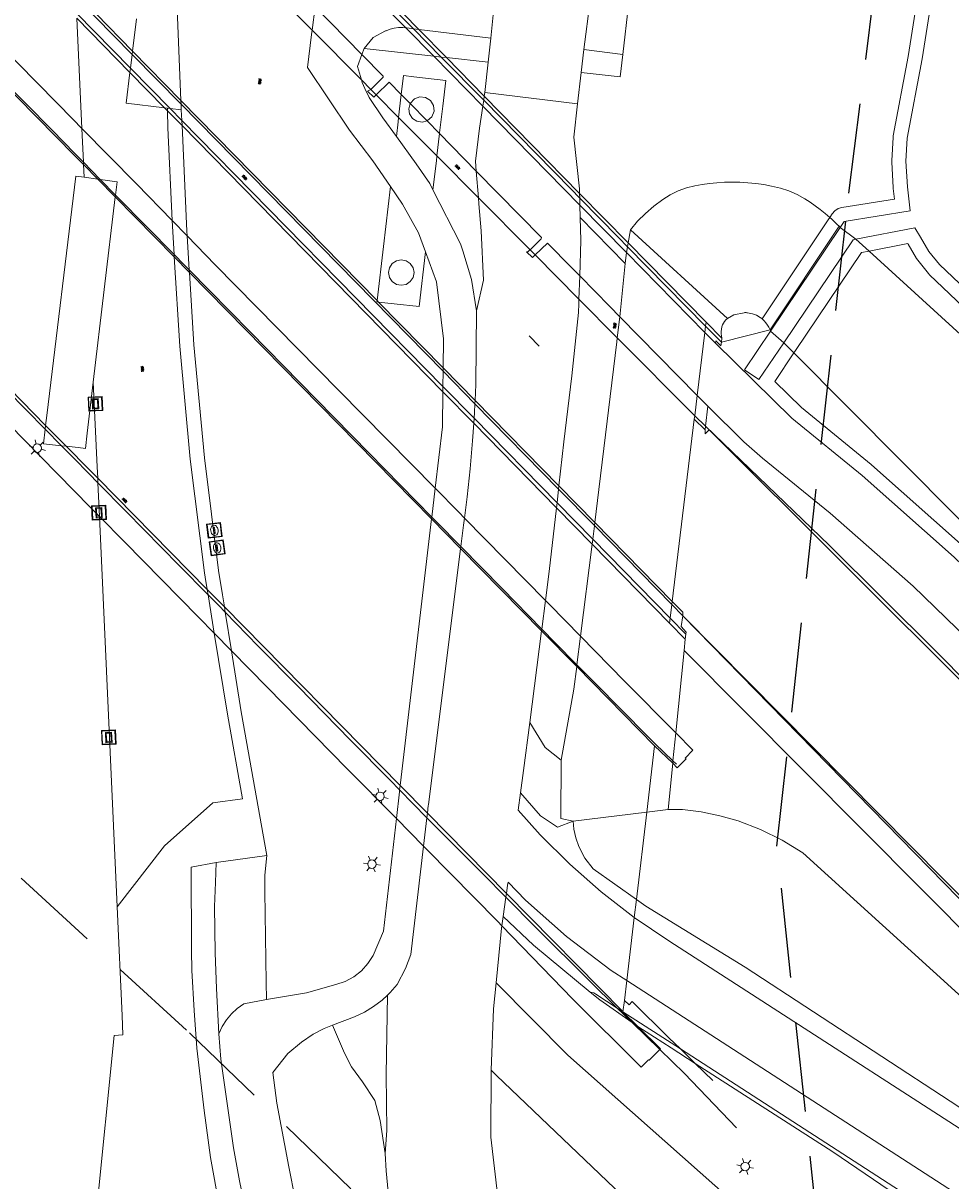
# Model space of a CAD drawing. Header units: metres. Extents: x 89872 to 94585, y 463299 to 469000.
# Tile 62 of 230: x 90591 to 90656, y 464817 to 464899. Entities that reach past the tile are written whole.
import ezdxf
from ezdxf.enums import TextEntityAlignment as Align

# ---------------------------------------------------------------- set-up
doc = ezdxf.new("R2010")
doc.units = ezdxf.units.M
doc.linetypes.add('HIDDEN', pattern=[9.525, 6.35, -3.175])
doc.layers.get('0').update_dxf_attribs({"linetype": 'CONTINUOUS'})
for name, color, linetype, lineweight in [('B-WE-BV-GELEIDECONSTRUCTIE-G', 251, 'CONTINUOUS', 13), ('B-WE-BV-LEUNING-G', 251, 'CONTINUOUS', 13), ('B-WE-GR-BEPLANTING_CULTUUR-G', 251, 'CONTINUOUS', 13), ('B-WE-IE-TERREINAFSCHEIDING-G', 251, 'CONTINUOUS', 13), ('B-WE-KL-ET_LS_OV_LICHTMAST-S', 251, 'CONTINUOUS', 13), ('B-WE-KL-GAS_PUT-S', 251, 'CONTINUOUS', 13), ('B-WE-KW-KUNSTWERK-GV', 251, 'CONTINUOUS', 13), ('B-WE-OG-TOPOGRAFIE_STRAATNAAM-T18', 251, 'CONTINUOUS', 13), ('B-WE-OG-TOPOGRAFIE_WATER-GV', 251, 'CONTINUOUS', 13), ('B-WE-VH-GOOT-G', 251, 'CONTINUOUS', 13), ('B-WE-VH-VERHARDING-GV', 251, 'CONTINUOUS', 13), ('Percelen', 10, 'HIDDEN', 25), ('Q_VERKLIKKER_TRANSPORTLEIDING_', 251, 'CONTINUOUS', 13), ('S_GBKN_SYMBOOL_GV_GROOT_1', 251, 'CONTINUOUS', 13)]:
    doc.layers.add(name, color=color, linetype=linetype, lineweight=lineweight)
doc.styles.get("Standard").update_dxf_attribs({"font": 'isocp.shx'})

# ---------------------------------------------------------------- blocks, each defined once
blk = doc.blocks.new('Q_LICHTMAST')
for points in [[(-0.26, 0.15), (-0.52, 0.3)], [(0, 0.3), (0, 0.6)], [(0.26, 0.15), (0.52, 0.3)], [(-0.26, -0.15), (-0.52, -0.3)], [(0, -0.3), (0, -0.6)], [(0.26, -0.15), (0.52, -0.3)]]:
    blk.add_lwpolyline(points)
blk.add_circle((0, 0), 0.3)
blk = doc.blocks.new('Q_VERKLIKKER_TRANSPORTLEIDING')
for points in [[(-0.5, 0.5), (0.5, 0.5), (0.5, -0.5), (-0.5, -0.5)], [(-0.369, 0.22), (0.358, 0.22), (0.358, -0.214), (-0.369, -0.214)]]:
    blk.add_lwpolyline(points, close=True)
for points in [[(-0.442, 0.464), (0.438, 0.464, -0.414214), (0.459, 0.442), (0.459, -0.437, -0.414214), (0.438, -0.459), (-0.442, -0.459, -0.414214), (-0.463, -0.437), (-0.463, 0.442), (-0.463, 0.444), (-0.463, 0.446), (-0.463, 0.448), (-0.462, 0.45), (-0.461, 0.451), (-0.46, 0.453), (-0.459, 0.455), (-0.458, 0.456), (-0.457, 0.457), (-0.456, 0.459), (-0.454, 0.46), (-0.453, 0.461), (-0.451, 0.462), (-0.449, 0.462), (-0.447, 0.463), (-0.446, 0.463), (-0.444, 0.464), (-0.442, 0.464)], [(-0.287, 0.16), (0.281, 0.16, -0.414214), (0.303, 0.139), (0.303, -0.134, -0.414214), (0.281, -0.156), (-0.287, -0.156, -0.414214), (-0.308, -0.134), (-0.308, 0.139), (-0.308, 0.14), (-0.308, 0.142), (-0.307, 0.144), (-0.307, 0.146), (-0.306, 0.148), (-0.305, 0.149), (-0.304, 0.151), (-0.303, 0.152), (-0.302, 0.154), (-0.3, 0.155), (-0.299, 0.156), (-0.297, 0.157), (-0.296, 0.158), (-0.294, 0.159), (-0.292, 0.159), (-0.29, 0.16), (-0.288, 0.16), (-0.287, 0.16)]]:
    blk.add_lwpolyline(points, format="xyb")
blk = doc.blocks.new('Q_GASPUT')
blk.add_lwpolyline([(-0.5, 0.5), (0.5, 0.5), (0.5, -0.5), (-0.5, -0.5)], close=True)
for points in [[(-0.442, 0.464), (0.438, 0.464, -0.414214), (0.459, 0.442), (0.459, -0.437, -0.414214), (0.438, -0.459), (-0.442, -0.459, -0.414214), (-0.463, -0.437), (-0.463, 0.442), (-0.463, 0.444), (-0.463, 0.446), (-0.463, 0.448), (-0.462, 0.45), (-0.461, 0.451), (-0.46, 0.453), (-0.459, 0.455), (-0.458, 0.456), (-0.457, 0.457), (-0.456, 0.459), (-0.454, 0.46), (-0.453, 0.461), (-0.451, 0.462), (-0.449, 0.462), (-0.447, 0.463), (-0.446, 0.463), (-0.444, 0.464), (-0.442, 0.464)], [(-0.345, 0.105, 0.380426), (-0.276, -0.18)], [(-0.008, 0.266, 0.240218), (-0.345, 0.105)], [(-0.194, 0.045, 0.853344), (-0.194, -0.032)], [(0.331, 0.111, 0.240191), (-0.008, 0.266)], [(0.185, -0.032, 0.849746), (0.185, 0.045)], [(0.267, -0.176, 0.380426), (0.331, 0.111)], [(-0.276, -0.18, 0.148452), (0.012, -0.257)], [(0.012, -0.257, 0.131742), (0.267, -0.176)]]:
    blk.add_lwpolyline(points, format="xyb")
for points in [[(-0.194, 0.045), (0.185, 0.045)], [(0.185, -0.032), (-0.194, -0.032)]]:
    blk.add_lwpolyline(points)
blk = doc.blocks.new('S_GBKN_SYMBOOL_GV_GROOT')
for points in [[(-0.1875, 0.03125), (-0.09375, 0.09375)], [(-0.1875, -0.0625), (0.0625, 0.09375)], [(-0.1875, 0.09375), (0.125, -0.09375)], [(-0.1875, 0), (-0.03125, -0.09375)], [(-0.125, -0.09375), (0.1875, 0.09375)], [(-0.0625, 0.09375), (0.1875, -0.0625)], [(0.03125, -0.09375), (0.1875, 0)], [(0.09375, 0.09375), (0.1875, 0.03125)]]:
    blk.add_lwpolyline(points)

msp = doc.modelspace()

# ---------------------------------------------------------------- linework, layer by layer
at = {"layer": 'B-WE-BV-GELEIDECONSTRUCTIE-G'}
for p, q in [((90602.284, 464907.32), (90610.95, 464898.571)), ((90598.224, 464896.861), (90594.283, 464900.878)), ((90610.95, 464898.571), (90614.428, 464895.059)), ((90601.681, 464893.338), (90598.224, 464896.861)), ((90614.428, 464895.059), (90615.095, 464894.386)), ((90615.095, 464894.386), (90615.482, 464893.997)), ((90615.482, 464893.997), (90617.063, 464892.405)), ((90620.202, 464874.458), (90601.681, 464893.338)), ((90617.063, 464892.405), (90619.769, 464889.679)), ((90594.168, 464889.859), (90594.772, 464889.24)), ((90594.772, 464889.24), (90595.966, 464888.014)), ((90619.769, 464889.679), (90622.709, 464886.718)), ((90595.966, 464888.014), (90597.044, 464886.908)), ((90622.709, 464886.718), (90626.353, 464883.048)), ((90626.353, 464883.048), (90626.715, 464882.684)), ((90626.715, 464882.684), (90629.817, 464879.559)), ((90629.817, 464879.559), (90632.524, 464876.834)), ((90632.524, 464876.834), (90638.001, 464871.318)), ((90622.453, 464872.163), (90620.202, 464874.458)), ((90628.374, 464866.128), (90622.453, 464872.163)), ((90638.764, 464870.585), (90638.001, 464871.318)), ((90592.072, 464870.377), (90593.237, 464869.196)), ((90595.177, 464867.218), (90595.799, 464866.582)), ((90630.906, 464863.547), (90628.374, 464866.128)), ((90636.378, 464857.969), (90630.906, 464863.547)), ((90636.378, 464857.969), (90637.149, 464857.184)), ((90636.457, 464846.916), (90636.704, 464846.677)), ((90617.136, 464844.866), (90619.06, 464842.902)), ((90633.577, 464828.418), (90635.534, 464826.516)), ((90635.534, 464826.516), (90635.535, 464826.515))]:
    msp.add_line(p, q, dxfattribs=at)
for points in [[(90577.575, 464906.699), (90582.259, 464901.945), (90586.935, 464897.189), (90592.559, 464891.51), (90594.168, 464889.859)], [(90575.248, 464887.496), (90577.245, 464885.466), (90580.98, 464881.672), (90584.709, 464877.854), (90589.385, 464873.104), (90592.072, 464870.377)], [(90597.044, 464886.908), (90597.207, 464886.741), (90601.187, 464882.716)], [(90601.187, 464882.716), (90601.907, 464881.987), (90602.255, 464881.632)], [(90602.255, 464881.632), (90606.556, 464877.241), (90611.258, 464872.475), (90614.986, 464868.662), (90619.407, 464864.155)], [(90756.286, 464766.694), (90736.357, 464781.68), (90733.057, 464784.27), (90729.769, 464786.874), (90726.491, 464789.492), (90723.224, 464792.124), (90719.969, 464794.77), (90716.725, 464797.429), (90713.492, 464800.102), (90705.909, 464806.641), (90698.4, 464813.266), (90690.967, 464819.975), (90683.61, 464826.768), (90676.35, 464833.625), (90669.168, 464840.563), (90662.065, 464847.582), (90655.042, 464854.681), (90647.516, 464862.171), (90638.764, 464870.585)], [(90593.237, 464869.196), (90594.068, 464868.352), (90595.177, 464867.218)], [(90595.799, 464866.582), (90597.79, 464864.546), (90601.535, 464860.737), (90603.592, 464858.657)], [(90619.407, 464864.155), (90619.726, 464863.83), (90621.465, 464862.067)], [(90621.465, 464862.067), (90624.393, 464859.099), (90627.187, 464856.233)], [(90603.592, 464858.657), (90604.349, 464857.892), (90604.804, 464857.427)], [(90604.804, 464857.427), (90607.144, 464855.037), (90609.955, 464852.181), (90613.671, 464848.374), (90616.492, 464845.523), (90617.136, 464844.866)], [(90637.149, 464857.184), (90662.793, 464830.948), (90679.238, 464813.413)], [(90627.187, 464856.233), (90628.131, 464855.265), (90629.674, 464853.711)], [(90629.674, 464853.711), (90630.948, 464852.429), (90634.681, 464848.635), (90635.196, 464848.137), (90636.457, 464846.916)], [(90619.06, 464842.902), (90619.288, 464842.669), (90623.06, 464838.885), (90624.65, 464837.278)], [(90624.65, 464837.278), (90626.807, 464835.099), (90630.594, 464831.343), (90632.526, 464829.444)], [(90632.526, 464829.444), (90632.944, 464829.033), (90633.577, 464828.418)], [(90635.535, 464826.515), (90637.271, 464824.829), (90640.958, 464820.974)]]:
    msp.add_lwpolyline(points, dxfattribs=at)
at = {"layer": 'B-WE-BV-LEUNING-G'}
for p, q in [((90598.106, 464895.889), (90594.295, 464899.772)), ((90620.074, 464896.67), (90618.108, 464898.671)), ((90623.079, 464893.611), (90620.074, 464896.67)), ((90600.901, 464893.04), (90598.106, 464895.889)), ((90601.731, 464892.194), (90600.901, 464893.04)), ((90620.19, 464873.382), (90601.731, 464892.194)), ((90648.202, 464884.704), (90643.324, 464877.393)), ((90638.769, 464877.639), (90633.243, 464883.265)), ((90639.882, 464876.507), (90638.769, 464877.639)), ((90643.324, 464877.393), (90639.882, 464876.507)), ((90622.394, 464871.136), (90620.19, 464873.382)), ((90628.263, 464865.154), (90622.394, 464871.136)), ((90630.788, 464862.582), (90628.263, 464865.154)), ((90636.261, 464857.004), (90630.788, 464862.582)), ((90636.261, 464857.004), (90637.375, 464855.87))]:
    msp.add_line(p, q, dxfattribs=at)
for points in [[(90618.108, 464898.671), (90616.97, 464899.829), (90616.142, 464900.672), (90614.191, 464902.659)], [(90629.872, 464886.695), (90629.254, 464887.325), (90623.079, 464893.611)], [(90633.243, 464883.265), (90632.613, 464883.907), (90629.898, 464886.669), (90629.872, 464886.695)]]:
    msp.add_lwpolyline(points, dxfattribs=at)
at = {"layer": 'B-WE-GR-BEPLANTING_CULTUUR-G'}
for p, q in [((90604.164, 464839.741), (90607.738, 464840.244)), ((90597.568, 464827.545), (90596.956, 464827.505))]:
    msp.add_line(p, q, dxfattribs=at)
at = {"layer": 'B-WE-IE-TERREINAFSCHEIDING-G'}
for p, q in [((90617.063, 464892.405), (90617.252, 464894.018)), ((90616.904, 464891.06), (90617.024, 464892.08)), ((90619.956, 464891.263), (90619.769, 464889.679)), ((90619.73, 464889.343), (90619.488, 464887.29))]:
    msp.add_line(p, q, dxfattribs=at)
for points in [[(90617.252, 464894.018), (90617.412, 464895.364), (90618.145, 464895.278), (90620.399, 464895.012), (90620.186, 464893.206), (90619.962, 464891.31), (90619.956, 464891.263)], [(90617.024, 464892.08), (90617.062, 464892.4), (90617.063, 464892.405)], [(90619.769, 464889.679), (90619.768, 464889.668), (90619.73, 464889.343)], [(90597.157, 464836.601), (90597.505, 464828.93), (90597.568, 464827.545)]]:
    msp.add_lwpolyline(points, dxfattribs=at)
at = {"layer": 'B-WE-KW-KUNSTWERK-GV'}
for p, q in [((90618.492, 464898.625), (90614.586, 464902.606)), ((90594.311, 464899.414), (90598.068, 464895.58)), ((90620.451, 464896.628), (90618.492, 464898.625)), ((90623.123, 464893.905), (90620.451, 464896.628)), ((90598.068, 464895.58), (90600.511, 464893.087)), ((90629.864, 464887.035), (90623.123, 464893.905)), ((90600.511, 464893.087), (90600.732, 464892.863)), ((90619.571, 464892.833), (90619.536, 464893.244)), ((90600.732, 464892.863), (90601.748, 464891.826)), ((90594.663, 464891.628), (90594.057, 464892.245)), ((90601.748, 464891.826), (90620.186, 464873.013)), ((90594.243, 464888.251), (90592.188, 464871.329)), ((90594.82, 464888.172), (90594.243, 464888.251)), ((90595.789, 464888.038), (90594.82, 464888.172)), ((90595.966, 464888.014), (90595.789, 464888.038)), ((90595.477, 464873.683), (90597.029, 464886.778)), ((90597.029, 464886.778), (90597.044, 464886.908)), ((90633.291, 464883.542), (90629.864, 464887.035)), ((90602.108, 464884.023), (90601.053, 464885.105)), ((90638.804, 464877.924), (90633.291, 464883.542)), ((90638.716, 464877.197), (90638.769, 464877.639)), ((90638.769, 464877.639), (90638.804, 464877.924)), ((90638.175, 464872.753), (90638.716, 464877.197)), ((90595.05, 464870.082), (90595.477, 464873.683)), ((90620.186, 464873.013), (90622.37, 464870.784)), ((90638.001, 464871.318), (90638.175, 464872.753)), ((90592.188, 464871.329), (90592.104, 464870.635)), ((90636.405, 464858.193), (90637.971, 464871.075)), ((90637.971, 464871.075), (90638.001, 464871.318)), ((90592.104, 464870.635), (90592.072, 464870.377)), ((90622.37, 464870.784), (90628.224, 464864.811)), ((90593.237, 464869.196), (90593.556, 464869.161)), ((90593.556, 464869.161), (90594.403, 464869.069)), ((90595.283, 464864.835), (90595.907, 464864.201)), ((90628.224, 464864.811), (90630.746, 464862.238)), ((90627.448, 464858.256), (90621.718, 464864.085)), ((90630.746, 464862.238), (90636.218, 464856.655)), ((90636.261, 464857.004), (90636.378, 464857.969)), ((90636.378, 464857.969), (90636.405, 464858.193)), ((90636.218, 464856.655), (90636.261, 464857.004)), ((90604.032, 464855.937), (90605.244, 464854.704)), ((90633.044, 464852.558), (90629.928, 464855.731)), ((90636.656, 464848.899), (90633.044, 464852.558)), ((90634.607, 464843.293), (90635.166, 464847.994)), ((90635.166, 464847.994), (90636.44, 464846.751)), ((90633.872, 464837.123), (90634.607, 464843.293)), ((90616.903, 464842.844), (90618.825, 464840.892)), ((90633.722, 464835.859), (90633.872, 464837.123)), ((90633.191, 464831.396), (90633.722, 464835.859)), ((90633.024, 464829.995), (90633.191, 464831.396)), ((90632.928, 464829.184), (90633.024, 464829.995)), ((90632.927, 464829.178), (90632.928, 464829.184)), ((90633.971, 464828.151), (90632.927, 464829.178))]:
    msp.add_line(p, q, dxfattribs=at)
for points in [[(90594.057, 464892.245), (90592.872, 464893.452), (90586.038, 464900.385), (90580.437, 464906.097), (90575.14, 464911.489)], [(90617.881, 464893.377), (90617.782, 464893.017), (90617.838, 464892.647), (90618.039, 464892.332), (90618.35, 464892.126), (90618.718, 464892.064), (90619.073, 464892.163)], [(90619.536, 464893.244), (90619.321, 464893.596), (90618.972, 464893.815), (90618.562, 464893.856), (90618.177, 464893.71), (90617.881, 464893.377)], [(90619.073, 464892.163), (90619.111, 464892.174), (90619.418, 464892.449), (90619.571, 464892.833)], [(90601.053, 464885.105), (90598.523, 464887.698), (90594.663, 464891.628)], [(90597.044, 464886.908), (90597.156, 464887.85), (90595.966, 464888.014)], [(90573.634, 464886.829), (90578.182, 464882.214), (90582.369, 464877.945), (90586.413, 464873.854), (90590.604, 464869.588), (90595.283, 464864.835)], [(90619.647, 464866.188), (90612.826, 464873.111), (90604.097, 464881.985), (90602.108, 464884.023)], [(90618.084, 464881.777), (90617.889, 464882.07), (90617.596, 464882.265), (90617.252, 464882.333), (90616.908, 464882.264), (90616.616, 464882.069), (90616.421, 464881.777), (90616.353, 464881.433), (90616.422, 464881.089), (90616.616, 464880.797), (90616.908, 464880.603), (90617.252, 464880.534), (90617.596, 464880.602), (90617.888, 464880.797)], [(90617.888, 464880.797), (90618.083, 464881.089), (90618.152, 464881.433), (90618.084, 464881.777)], [(90592.072, 464870.377), (90591.946, 464869.336), (90593.237, 464869.196)], [(90594.403, 464869.069), (90594.923, 464869.012), (90595.05, 464870.082)], [(90621.718, 464864.085), (90621.31, 464864.5), (90619.647, 464866.188)], [(90595.907, 464864.201), (90597.671, 464862.409), (90602.903, 464857.086), (90604.032, 464855.937)], [(90629.928, 464855.731), (90627.733, 464857.966), (90627.448, 464858.256)], [(90605.244, 464854.704), (90607.772, 464852.131), (90613.435, 464846.364), (90616.903, 464842.844)], [(90636.44, 464846.751), (90636.768, 464846.431), (90637.39, 464847.061), (90637.331, 464847.116), (90637.859, 464847.68), (90636.656, 464848.899)], [(90618.825, 464840.892), (90619.043, 464840.671), (90624.074, 464835.568), (90624.369, 464835.263)], [(90624.369, 464835.263), (90629.351, 464830.104), (90634.208, 464825.261), (90634.741, 464825.797), (90634.785, 464825.755), (90635.534, 464826.516)], [(90635.534, 464826.516), (90635.584, 464826.566), (90633.971, 464828.151)]]:
    msp.add_lwpolyline(points, dxfattribs=at)
at = {"layer": 'B-WE-OG-TOPOGRAFIE_STRAATNAAM-T18'}
msp.add_line((90626.305, 464876.962), (90627.001, 464876.244), dxfattribs=at)
at = {"layer": 'B-WE-OG-TOPOGRAFIE_WATER-GV'}
msp.add_lwpolyline([(90593.031, 464805.469), (90595.58, 464808.924), (90595.698, 464815.081), (90596.956, 464827.505)], dxfattribs=at)
at = {"layer": 'B-WE-VH-GOOT-G'}
for p, q in [((90633.024, 464829.995), (90633.024, 464829.995)), ((90636.987, 464826.561), (90638.035, 464825.54)), ((90638.035, 464825.54), (90639.283, 464824.324))]:
    msp.add_line(p, q, dxfattribs=at)
msp.add_lwpolyline([(90633.024, 464829.995), (90633.355, 464829.673), (90633.581, 464829.902), (90636.175, 464827.352), (90636.987, 464826.561)], dxfattribs=at)
at = {"layer": 'B-WE-VH-VERHARDING-GV'}
for p, q in [((90594.177, 464889.678), (90577.56, 464906.577)), ((90617.578, 464898.733), (90613.655, 464902.731)), ((90623.928, 464901.398), (90623.576, 464898.015)), ((90630.164, 464897.192), (90630.612, 464900.642)), ((90598.251, 464897.083), (90595.67, 464899.714)), ((90611.161, 464900.226), (90610.95, 464898.571)), ((90611.161, 464900.226), (90614.467, 464896.856)), ((90594.663, 464891.628), (90594.311, 464899.414)), ((90598.251, 464897.083), (90598.529, 464899.372)), ((90610.95, 464898.571), (90610.912, 464898.271)), ((90619.546, 464896.728), (90617.578, 464898.733)), ((90618.108, 464898.671), (90618.492, 464898.625)), ((90618.492, 464898.625), (90623.576, 464898.015)), ((90623.576, 464898.015), (90623.388, 464896.302)), ((90614.618, 464897.275), (90614.467, 464896.856)), ((90619.546, 464896.728), (90614.618, 464897.275)), ((90629.966, 464895.586), (90630.164, 464897.192)), ((90632.915, 464896.84), (90630.164, 464897.192)), ((90598.106, 464895.889), (90598.224, 464896.861)), ((90598.224, 464896.861), (90598.251, 464897.083)), ((90601.67, 464893.598), (90598.251, 464897.083)), ((90620.074, 464896.67), (90619.546, 464896.728)), ((90623.017, 464893.192), (90619.546, 464896.728)), ((90620.451, 464896.628), (90620.074, 464896.67)), ((90623.388, 464896.302), (90620.451, 464896.628)), ((90598.068, 464895.58), (90598.106, 464895.889)), ((90623.16, 464894.158), (90623.388, 464896.302)), ((90629.721, 464893.374), (90629.966, 464895.586)), ((90615.095, 464894.386), (90614.864, 464894.263)), ((90615.302, 464893.822), (90614.864, 464894.263)), ((90617.252, 464894.018), (90617.881, 464893.377)), ((90623.079, 464893.611), (90623.123, 464893.905)), ((90623.123, 464893.905), (90623.16, 464894.158)), ((90623.16, 464894.158), (90629.721, 464893.374)), ((90600.728, 464893.061), (90600.511, 464893.087)), ((90601.681, 464893.338), (90601.67, 464893.598)), ((90615.537, 464879.464), (90601.67, 464893.598)), ((90601.697, 464892.943), (90601.681, 464893.338)), ((90617.881, 464893.377), (90619.073, 464892.163)), ((90623.017, 464893.192), (90623.079, 464893.611)), ((90629.883, 464886.196), (90623.017, 464893.192)), ((90600.728, 464893.061), (90600.732, 464892.863)), ((90600.901, 464893.04), (90600.728, 464893.061)), ((90601.697, 464892.943), (90600.901, 464893.04)), ((90601.731, 464892.194), (90601.697, 464892.943)), ((90594.772, 464889.24), (90594.663, 464891.628)), ((90601.748, 464891.826), (90601.731, 464892.194)), ((90619.956, 464891.263), (90622.557, 464888.613)), ((90594.78, 464889.065), (90594.177, 464889.678)), ((90594.78, 464889.065), (90594.772, 464889.24)), ((90595.789, 464888.038), (90594.78, 464889.065)), ((90594.82, 464888.172), (90594.78, 464889.065)), ((90622.709, 464886.718), (90622.557, 464888.613)), ((90592.104, 464870.635), (90575.276, 464887.725)), ((90597.029, 464886.778), (90595.789, 464888.038)), ((90601.198, 464882.538), (90597.029, 464886.778)), ((90622.743, 464886.295), (90622.709, 464886.718)), ((90629.872, 464886.695), (90629.864, 464887.035)), ((90629.883, 464886.196), (90629.872, 464886.695)), ((90633.172, 464882.846), (90629.883, 464886.196)), ((90629.903, 464885.333), (90629.883, 464886.196)), ((90633.093, 464882.085), (90629.903, 464885.333)), ((90633.447, 464884.455), (90633.291, 464883.542)), ((90640.309, 464878.199), (90633.447, 464884.455)), ((90648.28, 464884.62), (90643.366, 464877.294)), ((90648.202, 464884.704), (90648.28, 464884.62)), ((90649.401, 464883.793), (90648.28, 464884.62)), ((90602.255, 464881.632), (90602.108, 464884.023)), ((90644.294, 464876.475), (90649.201, 464883.753)), ((90649.201, 464883.753), (90649.401, 464883.793)), ((90650.323, 464882.952), (90649.401, 464883.793)), ((90601.187, 464882.716), (90601.198, 464882.538)), ((90602.266, 464881.452), (90601.198, 464882.538)), ((90626.524, 464882.501), (90626.105, 464882.894)), ((90633.172, 464882.846), (90633.093, 464882.085)), ((90638.716, 464877.197), (90633.172, 464882.846)), ((90602.266, 464881.452), (90602.255, 464881.632)), ((90632.705, 464878.318), (90633.093, 464882.085)), ((90619.393, 464864.034), (90602.266, 464881.452)), ((90629.817, 464879.559), (90629.866, 464881.205)), ((90615.646, 464879.352), (90615.537, 464879.464)), ((90620.205, 464874.706), (90615.646, 464879.352)), ((90629.807, 464879.223), (90629.817, 464879.559)), ((90632.524, 464876.834), (90632.705, 464878.318)), ((90638.175, 464872.753), (90632.705, 464878.318)), ((90639.913, 464876.795), (90638.804, 464877.924)), ((90638.716, 464877.197), (90639.464, 464876.434)), ((90639.882, 464876.507), (90639.913, 464876.795)), ((90643.324, 464877.393), (90643.366, 464877.294)), ((90644.294, 464876.475), (90643.366, 464877.294)), ((90644.294, 464876.475), (90645.013, 464875.752)), ((90620.202, 464874.458), (90620.19, 464873.382)), ((90620.205, 464874.706), (90620.202, 464874.458)), ((90622.465, 464872.402), (90620.205, 464874.706)), ((90595.748, 464867.696), (90595.477, 464873.683)), ((90620.19, 464873.382), (90620.186, 464873.013)), ((90638.934, 464871.981), (90638.175, 464872.753)), ((90622.453, 464872.163), (90622.465, 464872.402)), ((90628.4, 464866.353), (90622.465, 464872.402)), ((90638.764, 464870.585), (90638.934, 464871.981)), ((90622.37, 464870.784), (90622.394, 464871.136)), ((90637.971, 464871.075), (90638.731, 464870.317)), ((90593.556, 464869.161), (90592.104, 464870.635)), ((90638.731, 464870.317), (90638.764, 464870.585)), ((90660.066, 464849.321), (90639.014, 464870.309)), ((90595.163, 464867.528), (90593.556, 464869.161)), ((90595.784, 464866.897), (90595.163, 464867.528)), ((90595.784, 464866.897), (90595.748, 464867.696)), ((90595.799, 464866.582), (90595.784, 464866.897)), ((90603.532, 464859.029), (90595.784, 464866.897)), ((90595.907, 464864.201), (90595.799, 464866.582)), ((90619.647, 464866.188), (90619.407, 464864.155)), ((90628.263, 464865.154), (90628.374, 464866.128)), ((90628.374, 464866.128), (90628.4, 464866.353)), ((90630.932, 464863.771), (90628.4, 464866.353)), ((90628.224, 464864.811), (90628.263, 464865.154)), ((90597.157, 464836.601), (90595.907, 464864.201)), ((90619.393, 464864.034), (90617.243, 464845.779)), ((90619.407, 464864.155), (90619.393, 464864.034)), ((90621.449, 464861.943), (90619.393, 464864.034)), ((90636.405, 464858.193), (90630.932, 464863.771)), ((90621.449, 464861.943), (90621.465, 464862.067)), ((90629.928, 464855.731), (90630.746, 464862.238)), ((90619.167, 464843.817), (90621.449, 464861.943)), ((90627.173, 464856.122), (90621.449, 464861.943)), ((90603.392, 464859.897), (90603.532, 464859.029)), ((90603.532, 464859.029), (90603.592, 464858.657)), ((90604.744, 464857.799), (90603.532, 464859.029)), ((90603.592, 464858.657), (90604.032, 464855.937)), ((90604.744, 464857.799), (90604.605, 464858.661)), ((90627.187, 464856.233), (90627.448, 464858.256)), ((90617.172, 464845.177), (90604.744, 464857.799)), ((90604.804, 464857.427), (90604.744, 464857.799)), ((90605.244, 464854.704), (90604.804, 464857.427)), ((90659.318, 464834.788), (90637.149, 464857.184)), ((90636.218, 464856.655), (90637.323, 464855.527)), ((90626.338, 464849.636), (90627.173, 464856.122)), ((90627.173, 464856.122), (90627.187, 464856.233)), ((90629.66, 464853.594), (90627.173, 464856.122)), ((90629.674, 464853.711), (90629.928, 464855.731)), ((90637.242, 464854.724), (90637.323, 464855.527)), ((90637.323, 464855.527), (90637.375, 464855.87)), ((90636.656, 464848.899), (90637.242, 464854.724)), ((90629.66, 464853.594), (90629.674, 464853.711)), ((90635.166, 464847.994), (90629.66, 464853.594)), ((90636.457, 464846.916), (90636.656, 464848.899)), ((90634.607, 464843.293), (90635.166, 464847.994)), ((90636.111, 464843.479), (90636.44, 464846.751)), ((90636.44, 464846.751), (90636.457, 464846.916)), ((90617.243, 464845.779), (90617.172, 464845.177)), ((90617.172, 464845.177), (90617.136, 464844.866)), ((90619.097, 464843.223), (90617.172, 464845.177)), ((90625.509, 464843.43), (90625.681, 464844.663)), ((90619.06, 464842.902), (90619.097, 464843.223)), ((90624.687, 464837.545), (90619.097, 464843.223)), ((90629.402, 464842.651), (90634.607, 464843.293)), ((90633.872, 464837.123), (90634.607, 464843.293)), ((90634.607, 464843.293), (90636.111, 464843.479)), ((90634.607, 464843.293), (90634.607, 464843.293)), ((90618.825, 464840.892), (90619.06, 464842.902)), ((90624.771, 464838.146), (90624.8, 464838.352)), ((90624.65, 464837.278), (90624.687, 464837.545)), ((90624.687, 464837.545), (90624.771, 464838.146)), ((90632.908, 464829.197), (90624.687, 464837.545)), ((90633.722, 464835.859), (90631.39, 464837.67)), ((90624.462, 464835.929), (90624.65, 464837.278)), ((90633.722, 464835.859), (90633.872, 464837.123)), ((90633.872, 464837.123), (90633.872, 464837.123)), ((90624.369, 464835.263), (90624.462, 464835.929)), ((90633.191, 464831.396), (90633.722, 464835.859)), ((90633.024, 464829.995), (90633.191, 464831.396)), ((90633.191, 464831.396), (90633.191, 464831.396)), ((90632.526, 464829.444), (90632.908, 464829.197)), ((90632.928, 464829.184), (90633.024, 464829.995)), ((90632.908, 464829.197), (90632.928, 464829.184)), ((90632.927, 464829.178), (90632.908, 464829.197)), ((90632.927, 464829.178), (90632.928, 464829.184)), ((90632.928, 464829.184), (90636.987, 464826.561)), ((90632.928, 464829.184), (90632.928, 464829.184))]:
    msp.add_line(p, q, dxfattribs=at)
for points in [[(90601.67, 464893.598), (90601.3, 464902.468), (90601.543, 464904.987)], [(90647.551, 464885.334), (90647.717, 464885.591), (90647.899, 464885.802), (90648.133, 464885.955), (90648.4, 464886.037), (90652.128, 464886.63), (90652.041, 464887.387), (90652.036, 464887.447), (90651.937, 464889.244), (90651.937, 464889.354), (90652.027, 464890.982), (90652.042, 464891.11), (90653.087, 464896.714), (90653.59, 464899.843), (90653.61, 464899.966), (90630.768, 464902.178)], [(90658.005, 464901.55), (90654.916, 464901.849), (90654.578, 464899.686), (90654.072, 464896.543), (90653.025, 464890.927), (90652.935, 464889.299), (90653.034, 464887.502), (90653.231, 464885.793), (90648.557, 464885.049), (90648.28, 464884.62)], [(90632.915, 464896.84), (90633.315, 464900.332), (90630.612, 464900.642)], [(90610.912, 464898.271), (90610.615, 464895.942), (90613.584, 464891.498), (90615.229, 464889.326), (90616.485, 464887.508)], [(90614.618, 464897.275), (90615.268, 464898.041), (90616.136, 464898.526), (90616.19, 464898.523), (90616.467, 464898.634), (90616.756, 464898.711), (90617.051, 464898.753), (90617.35, 464898.758), (90617.578, 464898.733)], [(90617.578, 464898.733), (90617.647, 464898.726), (90618.108, 464898.671)], [(90614.467, 464896.856), (90614.159, 464896.002), (90614.428, 464895.059)], [(90614.467, 464896.856), (90615.968, 464895.327), (90615.967, 464895.239), (90615.095, 464894.386)], [(90629.966, 464895.586), (90632.734, 464895.267), (90632.915, 464896.84)], [(90600.511, 464893.087), (90597.805, 464893.416), (90598.068, 464895.58)], [(90614.428, 464895.059), (90614.481, 464894.875), (90614.676, 464894.454)], [(90615.482, 464893.997), (90616.399, 464894.887), (90617.252, 464894.018)], [(90614.676, 464894.454), (90614.974, 464893.81), (90615.954, 464892.37), (90616.904, 464891.06)], [(90615.302, 464893.822), (90615.481, 464893.996), (90615.482, 464893.997)], [(90622.557, 464888.613), (90622.502, 464889.308), (90622.788, 464891.641), (90623.017, 464893.192)], [(90629.864, 464887.035), (90629.857, 464887.355), (90629.454, 464891.017), (90629.721, 464893.374)], [(90600.732, 464892.863), (90600.754, 464891.676), (90601.053, 464885.105)], [(90602.108, 464884.023), (90602.087, 464884.37), (90601.748, 464891.826)], [(90619.073, 464892.163), (90619.079, 464892.157), (90619.956, 464891.263)], [(90616.904, 464891.06), (90618.314, 464889.113), (90619.266, 464887.726), (90619.488, 464887.29)], [(90622.557, 464888.613), (90627.162, 464883.923), (90627.151, 464883.823), (90626.353, 464883.048)], [(90616.485, 464887.508), (90615.985, 464883.267), (90615.537, 464879.464)], [(90618.971, 464882.9), (90618.475, 464884.24), (90617.339, 464886.271), (90616.485, 464887.508)], [(90633.447, 464884.455), (90633.959, 464885.058), (90634.515, 464885.62), (90635.111, 464886.139), (90635.745, 464886.612), (90636.27, 464886.937), (90636.826, 464887.207), (90637.407, 464887.418), (90638.007, 464887.569), (90638.525, 464887.662), (90639.047, 464887.735), (90639.571, 464887.786), (90640.097, 464887.817), (90640.624, 464887.826), (90641.19, 464887.815), (90641.755, 464887.782), (90642.318, 464887.727), (90642.879, 464887.651), (90643.436, 464887.553), (90644.053, 464887.406), (90644.655, 464887.204), (90645.237, 464886.949), (90645.793, 464886.644), (90646.163, 464886.408), (90646.525, 464886.159), (90646.877, 464885.896), (90647.219, 464885.621), (90647.551, 464885.334)], [(90619.488, 464887.29), (90621.441, 464883.463), (90621.606, 464882.978), (90622.218, 464880.943), (90622.569, 464878.734)], [(90622.569, 464878.734), (90623.058, 464880.903), (90622.895, 464884.386), (90622.743, 464886.295)], [(90601.053, 464885.105), (90601.089, 464884.309), (90601.187, 464882.716)], [(90629.866, 464881.205), (90629.941, 464883.709), (90629.903, 464885.333)], [(90642.761, 464878.161), (90647.44, 464885.162), (90647.551, 464885.334)], [(90647.551, 464885.334), (90647.685, 464885.212), (90647.817, 464885.088), (90647.947, 464884.962), (90648.075, 464884.834), (90648.202, 464884.704)], [(90649.401, 464883.793), (90653.568, 464884.594), (90653.954, 464883.943), (90654.553, 464882.932), (90655.3, 464882.003), (90737.602, 464803.805), (90740.142, 464800.741), (90741.413, 464797.643), (90741.296, 464795.77), (90740.877, 464794.373), (90740.335, 464793.292), (90739.69, 464792.271), (90739.193, 464791.656), (90738.616, 464791.117), (90737.734, 464790.534), (90736.754, 464790.139), (90736.089, 464790.043), (90735.427, 464790.151), (90734.992, 464790.336)], [(90629.866, 464881.205), (90629.276, 464881.805), (90627.587, 464883.522), (90626.715, 464882.684)], [(90633.243, 464883.265), (90633.172, 464882.848), (90633.172, 464882.846)], [(90633.291, 464883.542), (90633.29, 464883.536), (90633.243, 464883.265)], [(90720.622, 464818.559), (90654.611, 464881.278), (90654.521, 464881.376), (90653.774, 464882.305), (90653.692, 464882.422), (90653.094, 464883.433), (90653.066, 464883.479), (90650.323, 464882.952)], [(90601.198, 464882.538), (90601.584, 464876.237), (90602.331, 464868.238), (90603.34, 464860.218), (90603.392, 464859.897)], [(90615.646, 464879.352), (90616.74, 464879.231), (90618.515, 464879.034), (90618.971, 464882.9)], [(90618.971, 464882.9), (90619.751, 464880.791), (90620.227, 464876.753), (90620.205, 464874.706)], [(90626.353, 464883.048), (90626.339, 464883.035), (90626.202, 464882.902), (90626.105, 464882.894)], [(90626.715, 464882.684), (90626.7, 464882.67), (90626.524, 464882.501)], [(90645.013, 464875.752), (90645.123, 464875.916), (90649.799, 464882.851), (90650.323, 464882.952)], [(90718.134, 464814.865), (90714.129, 464819.51), (90700.322, 464834.501), (90686.619, 464848.793), (90682.194, 464853.222), (90661.36, 464872.881), (90650.323, 464882.952)], [(90604.605, 464858.661), (90604.327, 464860.378), (90603.327, 464868.331), (90602.58, 464876.33), (90602.266, 464881.452)], [(90632.705, 464878.318), (90632.006, 464879.029), (90629.866, 464881.205)], [(90615.537, 464879.464), (90615.535, 464879.45), (90615.525, 464879.366), (90615.629, 464879.354), (90615.646, 464879.352)], [(90628.4, 464866.353), (90628.754, 464869.466), (90629.32, 464874.126), (90629.789, 464878.605), (90629.807, 464879.223)], [(90622.465, 464872.402), (90622.522, 464873.531), (90622.569, 464878.734)], [(90640.309, 464878.199), (90640.755, 464878.459), (90641.498, 464878.6), (90641.543, 464878.602), (90641.588, 464878.602), (90641.634, 464878.602), (90641.679, 464878.6), (90641.724, 464878.597), (90642.093, 464878.529), (90642.374, 464878.42), (90642.633, 464878.266), (90642.685, 464878.225), (90642.761, 464878.161)], [(90639.913, 464876.795), (90639.883, 464876.954), (90639.869, 464877.116), (90639.872, 464877.278), (90639.891, 464877.439), (90639.927, 464877.597), (90639.975, 464877.733), (90640.038, 464877.863), (90640.115, 464877.985), (90640.206, 464878.098), (90640.309, 464878.199)], [(90642.761, 464878.161), (90642.899, 464878.028), (90643.025, 464877.883), (90643.138, 464877.728), (90643.238, 464877.565), (90643.324, 464877.393)], [(90632.489, 464876.547), (90632.519, 464876.796), (90632.524, 464876.834)], [(90643.366, 464877.294), (90641.52, 464874.564), (90642.539, 464873.872), (90644.294, 464876.475)], [(90630.932, 464863.771), (90631.216, 464866.1), (90632.489, 464876.547)], [(90639.464, 464876.434), (90639.503, 464876.612), (90639.856, 464876.256), (90639.882, 464876.507)], [(90734.992, 464790.336), (90732.43, 464792.303), (90723.072, 464799.877), (90710.737, 464810.33), (90701.546, 464818.429), (90685.59, 464833.163), (90656.343, 464861.327), (90649.846, 464867.101), (90644.876, 464871.144), (90639.464, 464876.434)], [(90645.013, 464875.752), (90643.654, 464873.737), (90645.542, 464871.891), (90650.477, 464867.877), (90650.51, 464867.848), (90657.007, 464862.074), (90657.037, 464862.047), (90678.633, 464841.25)], [(90678.633, 464841.25), (90677.219, 464842.728), (90675.809, 464844.212), (90674.406, 464845.7), (90673.007, 464847.194), (90671.614, 464848.692), (90670.148, 464850.282), (90668.669, 464851.86), (90667.175, 464853.425), (90665.669, 464854.977), (90664.149, 464856.516), (90645.013, 464875.752)], [(90620.186, 464873.013), (90620.159, 464870.538), (90619.647, 464866.188)], [(90622.394, 464871.136), (90622.422, 464871.538), (90622.453, 464872.163)], [(90638.934, 464871.981), (90641.481, 464869.471), (90642.782, 464868.324), (90647.585, 464864.428), (90653.449, 464859.258), (90674.411, 464838.927), (90685.953, 464827.999), (90699.351, 464815.693), (90709.558, 464806.705), (90716.356, 464800.92), (90725.069, 464793.655), (90728.795, 464790.681), (90732.743, 464787.65)], [(90621.718, 464864.085), (90621.903, 464865.574), (90622.112, 464867.558), (90622.285, 464869.547), (90622.37, 464870.784)], [(90639.014, 464870.309), (90638.744, 464870.027), (90638.731, 464870.317)], [(90627.448, 464858.256), (90627.711, 464860.299), (90628.224, 464864.811)], [(90621.465, 464862.067), (90621.657, 464863.593), (90621.718, 464864.085)], [(90630.906, 464863.547), (90630.932, 464863.767), (90630.932, 464863.771)], [(90630.788, 464862.582), (90630.905, 464863.543), (90630.906, 464863.547)], [(90630.746, 464862.238), (90630.747, 464862.242), (90630.787, 464862.575), (90630.788, 464862.582)], [(90637.149, 464857.184), (90637.158, 464857.427), (90636.405, 464858.193)], [(90637.375, 464855.87), (90637.397, 464856.014), (90637.048, 464856.408), (90637.149, 464857.184)], [(90604.032, 464855.937), (90604.957, 464850.215), (90606.026, 464844.229), (90603.919, 464843.944), (90600.513, 464840.924), (90597.157, 464836.601)], [(90607.738, 464840.244), (90605.941, 464850.391), (90605.244, 464854.704)], [(90637.242, 464854.724), (90658.191, 464833.675), (90677.143, 464814.576), (90680.275, 464811.041), (90686.902, 464803.033), (90681.372, 464806.924)], [(90628.568, 464846.973), (90629.458, 464851.991), (90629.66, 464853.594)], [(90625.681, 464844.663), (90625.902, 464846.245), (90626.338, 464849.636)], [(90628.568, 464846.973), (90627.415, 464847.866), (90626.338, 464849.636)], [(90629.402, 464842.651), (90628.53, 464842.856), (90628.568, 464846.973)], [(90617.136, 464844.866), (90617.121, 464844.743), (90616.903, 464842.844)], [(90625.681, 464844.663), (90627.102, 464843.041), (90628.307, 464842.228), (90629.402, 464842.651)], [(90619.097, 464843.223), (90619.159, 464843.756), (90619.167, 464843.817)], [(90631.39, 464837.67), (90629.17, 464839.617), (90627.07, 464841.692), (90625.509, 464843.43)], [(90658.694, 464828.562), (90645.637, 464840.421), (90644.185, 464841.315), (90642.655, 464842.068), (90641.061, 464842.672), (90639.773, 464843.039), (90638.461, 464843.308), (90637.132, 464843.479), (90636.111, 464843.479)], [(90616.903, 464842.844), (90615.987, 464834.881), (90615.27, 464833.172), (90614.897, 464832.592), (90614.433, 464832.082), (90613.891, 464831.657), (90613.285, 464831.329), (90612.632, 464831.106), (90610.546, 464830.536), (90607.717, 464830.049)], [(90629.402, 464842.651), (90629.46, 464842.084), (90629.596, 464841.472), (90629.8, 464840.88), (90630.236, 464840.036), (90630.811, 464839.279), (90633.872, 464837.123)], [(90616.277, 464830.36), (90616.471, 464830.543), (90616.971, 464831.125), (90617.54, 464832.237), (90617.934, 464833.242), (90618.825, 464840.892)], [(90607.717, 464830.049), (90607.701, 464831.276), (90607.613, 464837.69), (90607.614, 464838.831), (90607.738, 464840.244)], [(90619.45, 464773.634), (90618.905, 464774.693), (90615.353, 464782.61), (90612.939, 464788.469), (90610.813, 464794.291), (90609.089, 464799.349), (90608.417, 464801.657), (90607.913, 464801.536), (90606.812, 464805.511), (90605.286, 464811.24), (90604.391, 464815.383), (90603.765, 464818.893), (90603.31, 464822.205), (90602.792, 464826.614), (90602.602, 464829.288), (90602.443, 464832.094), (90602.408, 464833.538), (90602.397, 464839.417), (90604.164, 464839.741)], [(90604.164, 464839.741), (90604.119, 464838.316), (90604.054, 464836.616), (90604.098, 464833.363), (90604.19, 464830.838), (90604.35, 464827.631)], [(90624.8, 464838.352), (90626.041, 464837.068), (90628.942, 464834.508)], [(90633.872, 464837.123), (90634.548, 464836.647), (90641.568, 464832.329), (90656.072, 464822.865), (90672.189, 464812.168), (90678.173, 464807.699), (90682.97, 464805.201), (90681.372, 464806.924)], [(90624.462, 464835.929), (90626.609, 464833.892), (90630.613, 464830.583)], [(90633.722, 464835.859), (90633.722, 464835.859), (90633.722, 464835.859)], [(90699.039, 464791.765), (90687.216, 464800.367), (90679.806, 464805.58), (90672.333, 464810.703), (90664.799, 464815.735), (90636.158, 464834.19), (90633.722, 464835.859)], [(90623.949, 464831.238), (90624.346, 464835.098), (90624.369, 464835.263)], [(90628.942, 464834.508), (90632.088, 464832.109), (90633.191, 464831.396)], [(90623.597, 464825.065), (90623.761, 464829.398), (90623.949, 464831.238)], [(90701.035, 464767.46), (90700.06, 464768.249), (90699.096, 464769.051), (90698.144, 464769.868), (90697.204, 464770.698), (90696.276, 464771.541), (90695.36, 464772.398), (90692.867, 464774.737), (90677.164, 464787.72), (90673.873, 464789.767), (90666.39, 464794.28), (90655.505, 464802.526), (90645.243, 464811.755), (90629.019, 464826.108), (90623.949, 464831.238)], [(90633.191, 464831.396), (90663.044, 464812.101), (90674.917, 464804.097), (90682.746, 464798.634), (90690.505, 464793.073), (90698.192, 464787.412), (90705.806, 464781.654), (90717.087, 464772.835), (90717.3, 464773.102)], [(90616.277, 464830.36), (90615.911, 464830.017), (90615.298, 464829.555), (90614.64, 464829.161), (90613.942, 464828.839), (90612.381, 464828.233)], [(90616.114, 464819.167), (90616.238, 464820.787), (90616.172, 464824.762), (90616.277, 464830.36)], [(90630.613, 464830.583), (90631.298, 464830.036), (90633.577, 464828.418)], [(90630.613, 464830.583), (90630.875, 464830.519), (90631.002, 464830.429), (90632.526, 464829.444)], [(90604.35, 464827.631), (90604.584, 464828.141), (90604.883, 464828.616), (90605.241, 464829.047), (90605.653, 464829.428), (90606.111, 464829.752), (90607.717, 464830.049)], [(90620.489, 464774.284), (90618.054, 464779.538), (90615.754, 464784.856), (90613.477, 464790.6), (90611.383, 464796.386), (90609.888, 464800.922), (90608.351, 464806.207), (90607.14, 464810.843), (90605.806, 464817.238), (90605.386, 464819.574), (90604.504, 464825.836), (90604.35, 464827.631)], [(90608.179, 464824.888), (90609.237, 464826.231), (90610.195, 464827.049), (90611.025, 464827.611), (90611.797, 464828.006), (90612.381, 464828.233)], [(90612.381, 464828.233), (90613.246, 464826.252), (90613.724, 464825.289), (90614.499, 464824.229), (90615.388, 464822.915), (90615.77, 464821.5), (90616.114, 464819.167)], [(90633.577, 464828.418), (90633.774, 464828.278), (90633.971, 464828.151)], [(90633.971, 464828.151), (90636.329, 464826.638), (90638.035, 464825.54)], [(90636.987, 464826.561), (90661.942, 464810.432), (90673.786, 464802.448), (90681.591, 464797.001), (90689.329, 464791.455), (90696.996, 464785.809), (90704.587, 464780.069), (90715.855, 464771.259), (90716.302, 464770.995), (90716.802, 464770.856), (90716.845, 464770.855), (90728.101, 464761.162), (90740.497, 464749.062)], [(90638.035, 464825.54), (90647.767, 464819.276), (90657.422, 464812.702), (90673.087, 464802.392), (90676.928, 464799.69), (90680.681, 464796.867), (90684.342, 464793.926), (90687.706, 464791.047), (90690.982, 464788.068), (90694.166, 464784.992), (90703.953, 464775.88), (90716.071, 464764.248), (90730.309, 464752.475), (90735.599, 464748.192), (90745.676, 464740.62)], [(90623.626, 464776.28), (90620.778, 464782.054), (90617.702, 464789.294), (90614.853, 464797.261), (90612.63, 464804.207), (90611.559, 464808.006), (90610.204, 464813.701), (90609.304, 464818.234), (90608.448, 464822.734), (90608.179, 464824.888)], [(90653.907, 464752.812), (90652.363, 464754.617), (90650.305, 464757.097), (90648.371, 464759.483), (90646.006, 464762.552), (90643.95, 464765.293), (90642.435, 464767.364), (90639.816, 464771.09), (90638.491, 464773.033), (90638.311, 464773.377), (90633.342, 464781.861), (90631.819, 464784.833), (90631.025, 464786.454), (90629.88, 464788.801), (90628.531, 464792.603), (90626.707, 464798.203), (90625.733, 464802.266), (90625.052, 464807.846), (90623.593, 464820.316), (90623.597, 464825.065)], [(90623.597, 464825.065), (90623.981, 464824.694), (90652.638, 464797.338), (90656.681, 464794.177)], [(90616.114, 464819.167), (90616.185, 464817.948), (90616.537, 464814.22), (90617.004, 464810.21), (90617.661, 464806.138), (90618.795, 464801.511), (90620.844, 464794.562), (90622.735, 464789.27), (90625.044, 464783.818), (90627.077, 464779.563), (90627.313, 464778.965)]]:
    msp.add_lwpolyline(points, dxfattribs=at)
at = {"layer": 'Percelen'}
for points in [[(90654.975, 464774.019), (90648.485, 464800.07), (90647.852, 464803.199), (90643.811, 464840.887), (90648.9, 464887.054), (90652.266, 464913.843)], [(90584.254, 464844.617), (90590.364, 464838.624), (90602.276, 464827.699), (90648.346, 464783.162), (90654.975, 464774.019)]]:
    msp.add_lwpolyline(points, dxfattribs=at)

# ---------------------------------------------------------------- block references
at = {"layer": 'B-WE-KL-ET_LS_OV_LICHTMAST-S'}
for p, rotation in [((90591.514, 464869.022), 134.5495581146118), ((90615.75, 464844.415), 134.5690603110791), ((90615.178, 464839.623), 83.44054901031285), ((90641.565, 464818.243), 138.5015505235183)]:
    msp.add_blockref('Q_LICHTMAST', p, dxfattribs=dict(at, rotation=rotation))
at = {"layer": 'B-WE-KL-GAS_PUT-S', "rotation": 97.1666866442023}
for p in [(90604.04, 464863.219), (90604.234, 464861.98)]:
    msp.add_blockref('Q_GASPUT', p, dxfattribs=at)
at = {"layer": 'Q_VERKLIKKER_TRANSPORTLEIDING_'}
for p, rotation in [((90595.627, 464872.161), 92.59401147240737), ((90595.875, 464864.464), 92.59401147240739), ((90596.569, 464848.582), 92.59401147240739)]:
    msp.add_blockref('Q_VERKLIKKER_TRANSPORTLEIDING', p, dxfattribs=dict(at, rotation=rotation))
at = {"layer": 'S_GBKN_SYMBOOL_GV_GROOT_1'}
for p, rotation in [((90607.251, 464894.946), 82.74336022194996), ((90621.232, 464888.893), 134.472197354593), ((90606.176, 464888.156), 134.4236126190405), ((90632.349, 464877.683), 83.03256750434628), ((90598.954, 464874.622), 95.3351886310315), ((90597.686, 464865.342), 134.4156056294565)]:
    msp.add_blockref('S_GBKN_SYMBOOL_GV_GROOT', p, dxfattribs=dict(at, rotation=rotation))

# ---------------------------------------------------------------- texts
at = {"layer": 'B-WE-OG-TOPOGRAFIE_STRAATNAAM-T18'}
msp.add_text('Ir. G. Tjalmaweg', height=0.005, rotation=314.10862, dxfattribs=at).set_placement((90626.305, 464876.962), align=Align.MIDDLE)

doc.saveas('drawing.dxf')
